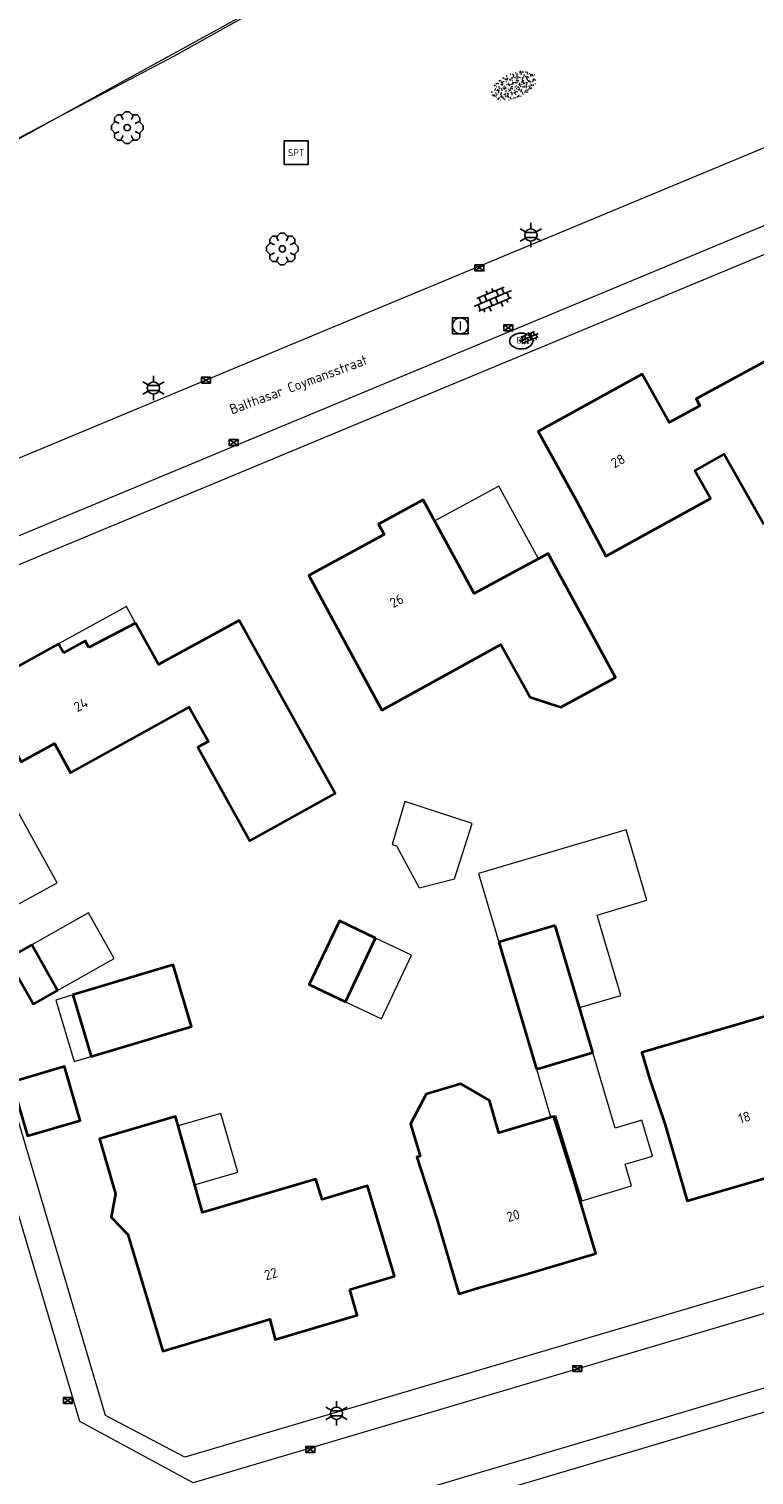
# Model space of a CAD drawing. Header units: metres. Extents: x 181682 to 183922, y 386244 to 387136.
# Tile 50 of 62: x 183154 to 183200, y 386761 to 386852. Entities that reach past the tile are written whole.
import ezdxf
from ezdxf.enums import TextEntityAlignment as Align

# ---------------------------------------------------------------- set-up
doc = ezdxf.new("R2010")
doc.units = ezdxf.units.M
for name, color, linetype, lineweight in [('B-WE-GR-BOOM-S', 251, 'Continuous', 25), ('B-WE-GW-TALUD_TEEN-G', 251, 'Continuous', 18), ('B-WE-IE-MEUBILAIR_WEGMEUBILAIR_SPEELTOESTEL-S', 251, 'Continuous', 25), ('B-WE-KL-ET_LS_OV_LICHTMAST-S', 251, 'Continuous', 25), ('B-WE-KL-WATER_BRANDLEIDING_PUT-S', 251, 'Continuous', 25), ('B-WE-OG-TOPOGRAFIE_BEBOUWING-GV', 251, 'Continuous', 35), ('B-WE-OG-TOPOGRAFIE_BEBOUWING_LUIFEL-GV', 251, 'Continuous', 18), ('B-WE-OG-TOPOGRAFIE_BEBOUWING_OVERIG-GV', 251, 'Continuous', 18), ('B-WE-OG-TOPOGRAFIE_TERREIN_GROEN-GV', 251, 'Continuous', 18), ('B-WE-OG-TOPOGRAFIE_TERREIN_GROEN-SV', 251, 'Continuous', 25), ('B-WE-OG-TOPOGRAFIE_TERREIN_ONBEGROEID-GV', 251, 'Continuous', 18), ('B-WE-OG-TOPOGRAFIE_WEG_RIJWEG-GV', 251, 'Continuous', 18), ('B-WE-OG-TOPOGRAFIE_WEG_RIJWEG-SV', 251, 'Continuous', 25), ('B-WE-OG-TOPOGRAFIE_WEG_VOETPAD-GV', 251, 'Continuous', 18), ('B-WE-OG-TOPOGRAFIE_WEG_VOETPAD-SV', 251, 'Continuous', 25), ('B-WE-RI-GWA_RIOOLPUT_INSPECTIEPUT-S', 251, 'Continuous', 25), ('B-WE-RI-HWA_KOLK-S', 251, 'Continuous', 25), ('B-WE-RI-ITR_RETENTIE_BERGBEZINKBASIN-GV', 251, 'Continuous', 18), ('Label_Nummeraanduidingreeks', 7, 'Continuous', 25), ('Straatnaam', 7, 'Continuous', 25)]:
    doc.layers.add(name, color=color, linetype=linetype, lineweight=lineweight)
doc.styles.add('NLCS-ISO', font='NLCS-ISO.ttf')
doc.styles.add('NLCS-ISO-M250-T18', font='NLCS-ISO.ttf', dxfattribs={"height": 0.45})

# ---------------------------------------------------------------- blocks, each defined once
blk = doc.blocks.new('B-SIE-WEG_LICHTMAST-SO')
at = {"ltscale": 0.1}
for p, q in [((-0.334, 0.193), (-0.668, 0.386)), ((0, 0.386), (0, 0.772)), ((0.334, 0.193), (0.668, 0.386)), ((-0.334, -0.193), (-0.668, -0.386)), ((0, -0.386), (0, -0.772)), ((0.334, -0.193), (0.668, -0.386))]:
    blk.add_line(p, q, dxfattribs=at)
at = {"flags": 128}
for points in [[(-0.354, 0.152), (0.354, 0.152)], [(-0.354, -0.152), (0.354, -0.152)]]:
    blk.add_lwpolyline(points, dxfattribs=at)
at = {"ltscale": 0.1}
blk.add_circle((0, 0), 0.386, dxfattribs=at)
at = {"style": 'NLCS-ISO'}
blk.add_attdef('TYPE', text='', height=0.549, dxfattribs=at).set_placement((0, 0.772), align=Align.BOTTOM_CENTER)
blk = doc.blocks.new('SIE-WEG_STRAATPOT_BRANDKRAAN-SO')
blk.add_ellipse((0, 0), major_axis=(-0.729, 0), ratio=0.685994)
at = {"style": 'NLCS-ISO'}
blk.add_text('BR', height=0.4, dxfattribs=at).set_placement((-0.298, -0.153))
blk = doc.blocks.new('B-SRI-KOLK_COMBINATIE-SO')
for p, q in [((-0.28125, 0), (0.28125, 0.375)), ((0.28125, 0), (-0.28125, 0.375))]:
    blk.add_line(p, q)
at = {"flags": 128}
blk.add_lwpolyline([(-0.28125, 0), (0.28125, 0), (0.28125, 0.375), (-0.28125, 0.375)], close=True, dxfattribs=at)
blk = doc.blocks.new('SRI-PUT_INSPECTIE-SO')
at = {"lineweight": -3, "flags": 128}
blk.add_lwpolyline([(-0.497, -0.493), (0.503, -0.493), (0.503, 0.507), (-0.497, 0.507)], close=True, dxfattribs=at)
at = {"lineweight": -3, "ltscale": 1.5}
blk.add_circle((0.003, 0.007), 0.5, dxfattribs=at)
at = {"ltscale": 0.1, "style": 'NLCS-ISO'}
blk.add_text('I', height=0.625, dxfattribs=at).set_placement((0.002, 0.005), align=Align.MIDDLE_CENTER)
blk = doc.blocks.new('SIE-WEG_SPEELTOESTEL-SO')
at = {"flags": 128}
blk.add_lwpolyline([(-0.75, -0.75), (0.75, -0.75), (0.75, 0.75), (-0.75, 0.75)], close=True, dxfattribs=at)
at = {"style": 'NLCS-ISO'}
blk.add_text('SPT', height=0.45, dxfattribs=at).set_placement((0, 0), align=Align.MIDDLE_CENTER)
blk = doc.blocks.new('SGR-BOOM_01')
at = {"layer": 'B-WE-GR-BOOM-S'}
for points in [[(0.25, 0.5, 0), (0.375, 0.75, 0), (0.125, 1, 0), (-0.125, 1, 0), (-0.375, 0.75, 0), (-0.25, 0.5, 0)], [(-0.5, 0.25, 0), (-0.75, 0.375, 0), (-1, 0.125, 0), (-1, -0.125, 0), (-0.75, -0.375, 0), (-0.5, -0.25, 0)], [(-0.33, 0.795, 0), (-0.619, 0.795, 0), (-0.795, 0.619, 0), (-0.795, 0.33, 0)], [(0.795, 0.33, 0), (0.795, 0.619, 0), (0.619, 0.795, 0), (0.33, 0.795, 0)], [(0.5, -0.25, 0), (0.75, -0.375, 0), (1, -0.125, 0), (1, 0.125, 0), (0.75, 0.375, 0), (0.5, 0.25, 0)], [(-0.795, -0.33, 0), (-0.795, -0.619, 0), (-0.619, -0.795, 0), (-0.33, -0.795, 0)], [(-0.25, -0.5, 0), (-0.375, -0.75, 0), (-0.125, -1, 0), (0.125, -1, 0), (0.375, -0.75, 0), (0.25, -0.5, 0)], [(0.33, -0.795, 0), (0.619, -0.795, 0), (0.795, -0.619, 0), (0.795, -0.33, 0)]]:
    blk.add_polyline3d(points, dxfattribs=at)
blk.add_circle((0, 0), 0.2, dxfattribs=at)
blk.add_circle((0, 0), 0.2, dxfattribs=at)
blk = doc.blocks.new('SVH-BSS_OPENGESTRAAT_KL-SO')
for p, q in [((-1.69, 0.09), (-1.59, 0.09)), ((-1.59, 0.09), (-0.02, 0.09)), ((-1.33, -0.44), (-1.33, 0.09)), ((-1.24, 0.61), (-0.02, 0.61)), ((-1.07, 0.09), (-1.07, 0.61)), ((-0.54, 0.09), (-0.54, 0.61)), ((-0.28, 0.61), (-0.28, 0.89)), ((-0.28, -0.44), (-0.28, 0.09)), ((-0.02, 0.61), (1.24, 0.61)), ((-0.02, 0.09), (1.56, 0.09)), ((0.24, 0.61), (0.24, 0.89)), ((0.24, -0.44), (0.24, 0.09)), ((0.51, 0.09), (0.51, 0.61)), ((1.03, 0.09), (1.03, 0.61)), ((1.29, -0.44), (1.29, 0.09)), ((1.56, 0.09), (1.69, 0.09)), ((-1.48, -0.44), (-0.02, -0.44)), ((-1.07, -0.7), (-1.07, -0.44)), ((-0.54, -0.85), (-0.54, -0.44)), ((-0.02, -0.44), (1.48, -0.44)), ((0.51, -0.86), (0.51, -0.44)), ((1.03, -0.71), (1.03, -0.44))]:
    blk.add_line(p, q)
blk = doc.blocks.new('SGR-GRAS_01-SO')
at = {"ltscale": 0.1}
for p, q in [((-1.96, -0.07), (-1.98, 0)), ((-1.93, 0.19), (-1.93, 0.24)), ((-1.89, 0.24), (-1.92, 0.25)), ((-1.67, 0.02), (-1.6, 0.04)), ((-1.6, 0.24), (-1.65, 0.29)), ((-1.53, 0.32), (-1.6, 0.35)), ((-1.45, 0.64), (-1.52, 0.66)), ((-1.52, 0.19), (-1.44, 0.19)), ((-1.47, 0.58), (-1.48, 0.65)), ((-1.43, 0.48), (-1.35, 0.5)), ((-1.36, 0.21), (-1.43, 0.23)), ((-1.42, 0.13), (-1.36, 0.17)), ((-1.38, 0.11), (-1.32, 0.16)), ((-1.37, 0.01), (-1.38, 0.08)), ((-1.33, 0.11), (-1.33, 0.19)), ((-1.3, 0.76), (-1.32, 0.77)), ((-1.28, 0.68), (-1.28, 0.76)), ((-1.17, 0.39), (-1.23, 0.43)), ((-1.17, 0.24), (-1.22, 0.29)), ((-1.15, 0.65), (-1.21, 0.7)), ((-1.11, 0.17), (-1.04, 0.19)), ((-1.03, 0.03), (-1.1, 0.07)), ((-0.94, 0.84), (-1, 0.88)), ((-0.97, 0.51), (-0.92, 0.57)), ((-0.89, 0.5), (-0.97, 0.52)), ((-0.94, 0.19), (-0.87, 0.19)), ((-0.92, 0.42), (-0.86, 0.46)), ((-0.89, 0.81), (-0.82, 0.81)), ((-0.87, 0.66), (-0.89, 0.73)), ((-0.8, 0.06), (-0.88, 0.08)), ((-0.87, 0.62), (-0.8, 0.64)), ((-0.8, 0.47), (-0.87, 0.51)), ((-0.75, 0.24), (-0.8, 0.29)), ((-0.77, 0.09), (-0.79, 0.16)), ((-0.73, 0.65), (-0.78, 0.7)), ((-0.74, 0.03), (-0.73, 0.11)), ((-0.67, 0.11), (-0.73, 0.14)), ((-0.69, 0.61), (-0.68, 0.68)), ((-0.58, 0.92), (-0.64, 0.96)), ((-0.56, 0.92), (-0.51, 0.97)), ((-0.56, 0.32), (-0.48, 0.34)), ((-0.44, 0.55), (-0.51, 0.59)), ((-0.43, 0.78), (-0.5, 0.8)), ((-0.42, 0.71), (-0.36, 0.74)), ((-0.34, 0.35), (-0.41, 0.37)), ((-0.32, 0.24), (-0.38, 0.29)), ((-0.31, 0.19), (-0.37, 0.22)), ((-0.37, 0.19), (-0.29, 0.19)), ((-0.31, 0.65), (-0.36, 0.7)), ((-0.32, 0.81), (-0.24, 0.81)), ((-0.32, 0.77), (-0.24, 0.79)), ((-0.28, 0.73), (-0.29, 0.81)), ((-0.21, 1), (-0.27, 1.03)), ((-0.24, 0.02), (-0.17, 0.04)), ((-0.18, 0.17), (-0.19, 0.24)), ((-0.08, 0.63), (-0.14, 0.67)), ((-0.14, -0.04), (-0.14, 0.03)), ((-0.09, 0.53), (-0.09, 0.6)), ((-0.08, 0.16), (-0.03, 0.21)), ((-0.07, 0.19), (0, 0.23)), ((0.06, 0.27), (-0.01, 0.3)), ((0, 0.47), (0.07, 0.49)), ((0.1, 0.24), (0.05, 0.29)), ((0.13, 0.64), (0.06, 0.66)), ((0.07, 0.99), (0.14, 1.03)), ((0.12, 0.65), (0.07, 0.7)), ((0.22, 0.2), (0.15, 0.22)), ((0.21, 0.19), (0.28, 0.19)), ((0.29, 0.71), (0.22, 0.75)), ((0.24, 0.92), (0.31, 0.94)), ((0.26, 0.81), (0.33, 0.81)), ((0.32, 0.81), (0.3, 0.89)), ((0.31, 0.17), (0.39, 0.19)), ((0.32, 0.57), (0.38, 0.62)), ((0.42, 0.34), (0.36, 0.38)), ((0.42, 0.25), (0.4, 0.32)), ((0.43, 0.48), (0.49, 0.51)), ((0.53, 0.24), (0.47, 0.29)), ((0.54, 0.65), (0.49, 0.7)), ((0.56, -0.02), (0.49, 0.02)), ((0.5, 0.45), (0.51, 0.53)), ((0.59, 0.93), (0.52, 0.94)), ((0.55, 0.62), (0.63, 0.64)), ((0.65, 0.79), (0.58, 0.83)), ((0.68, 0.49), (0.61, 0.51)), ((0.77, 0.05), (0.7, 0.07)), ((0.78, 0.42), (0.72, 0.46)), ((0.78, 0.19), (0.86, 0.19)), ((0.83, 0.81), (0.91, 0.81)), ((0.92, 0.06), (0.85, 0.09)), ((0.87, 0.31), (0.94, 0.33)), ((0.95, 0.24), (0.9, 0.29)), ((0.91, 0.89), (0.91, 0.92)), ((0.97, 0.65), (0.91, 0.7)), ((0.93, 0.76), (0.99, 0.8)), ((1.01, 0.87), (0.95, 0.91)), ((1.01, 0.33), (1, 0.4)), ((1.15, 0.78), (1.08, 0.8)), ((1.15, 0.5), (1.08, 0.54)), ((1.1, 0.38), (1.1, 0.45)), ((1.11, 0.77), (1.18, 0.79)), ((1.24, 0.34), (1.17, 0.36)), ((1.18, 0.01), (1.26, 0.03)), ((1.21, 0.21), (1.26, 0.26)), ((1.28, 0.14), (1.22, 0.17)), ((1.28, 0.25), (1.35, 0.29)), ((1.37, 0.24), (1.32, 0.29)), ((1.39, 0.65), (1.34, 0.7)), ((1.36, 0.19), (1.43, 0.19)), ((1.42, 0.46), (1.5, 0.48)), ((1.51, 0.58), (1.44, 0.62)), ((1.64, 0.21), (1.58, 0.25)), ((1.61, 0.41), (1.59, 0.48)), ((1.69, 0.3), (1.7, 0.37)), ((1.79, 0.19), (1.72, 0.21)), ((1.74, 0.16), (1.81, 0.18)), ((1.8, 0.24), (1.75, 0.29)), ((1.93, 0.19), (1.95, 0.19)), ((-1.92, -0.16), (-1.85, -0.12)), ((-1.82, -0.08), (-1.9, -0.06)), ((-1.76, -0.13), (-1.82, -0.09)), ((-1.78, -0.3), (-1.73, -0.25)), ((-1.62, -0.5), (-1.69, -0.46)), ((-1.63, -0.57), (-1.68, -0.52)), ((-1.61, -0.17), (-1.67, -0.11)), ((-1.57, -0.44), (-1.49, -0.44)), ((-1.54, -0.66), (-1.5, -0.64)), ((-1.4, -0.05), (-1.46, -0.01)), ((-1.38, -0.46), (-1.38, -0.39)), ((-1.35, -0.28), (-1.28, -0.26)), ((-1.27, -0.23), (-1.34, -0.21)), ((-1.26, -0.42), (-1.33, -0.38)), ((-1.27, -0.56), (-1.28, -0.48)), ((-1.21, -0.57), (-1.26, -0.52)), ((-1.18, -0.67), (-1.25, -0.65)), ((-1.19, -0.17), (-1.24, -0.11)), ((-1.13, -0.78), (-1.19, -0.75)), ((-1.06, -0.39), (-1, -0.35)), ((-1.04, -0.58), (-0.97, -0.57)), ((-0.99, -0.44), (-0.92, -0.44)), ((-0.9, -0.34), (-0.96, -0.3)), ((-0.9, -0.65), (-0.84, -0.6)), ((-0.84, -0.94), (-0.85, -0.93)), ((-0.78, -0.57), (-0.84, -0.52)), ((-0.76, -0.7), (-0.83, -0.67)), ((-0.76, -0.17), (-0.82, -0.11)), ((-0.8, -0.13), (-0.73, -0.11)), ((-0.71, -0.38), (-0.79, -0.36)), ((-0.79, -0.54), (-0.78, -0.46)), ((-0.72, -0.89), (-0.65, -0.87)), ((-0.71, -0.9), (-0.64, -0.86)), ((-0.62, -0.82), (-0.7, -0.8)), ((-0.67, -0.48), (-0.69, -0.4)), ((-0.53, -0.26), (-0.6, -0.22)), ((-0.58, -0.99), (-0.59, -0.97)), ((-0.57, -0.1), (-0.5, -0.06)), ((-0.49, -0.25), (-0.44, -0.19)), ((-0.48, -0.44), (-0.41, -0.42)), ((-0.4, -0.63), (-0.46, -0.59)), ((-0.38, -0.98), (-0.43, -0.93)), ((-0.42, -0.44), (-0.34, -0.44)), ((-0.36, -0.57), (-0.41, -0.52)), ((-0.34, -0.17), (-0.39, -0.11)), ((-0.26, -0.99), (-0.33, -0.95)), ((-0.25, -0.09), (-0.32, -0.07)), ((-0.17, -0.18), (-0.24, -0.14)), ((-0.16, -0.53), (-0.23, -0.51)), ((-0.21, -0.61), (-0.15, -0.58)), ((-0.19, -0.62), (-0.19, -0.54)), ((-0.17, -0.74), (-0.1, -0.72)), ((-0.07, -0.97), (-0.14, -0.95)), ((-0.04, -0.55), (-0.1, -0.51)), ((-0.08, -0.4), (-0.09, -0.32)), ((-0.01, -1.01), (0.04, -0.95)), ((0.05, -0.98), (0, -0.93)), ((0.07, -0.57), (0.01, -0.52)), ((0.02, -0.96), (0.01, -0.89)), ((0.08, -0.17), (0.03, -0.11)), ((0.1, -0.91), (0.03, -0.88)), ((0.07, -0.29), (0.14, -0.27)), ((0.19, -0.1), (0.13, -0.06)), ((0.16, -0.44), (0.23, -0.44)), ((0.17, -1.04), (0.22, -1.02)), ((0.31, -0.24), (0.24, -0.22)), ((0.33, -0.47), (0.26, -0.43)), ((0.29, -0.33), (0.35, -0.29)), ((0.4, -0.68), (0.32, -0.66)), ((0.39, -0.6), (0.45, -0.55)), ((0.39, -0.59), (0.46, -0.57)), ((0.4, -0.69), (0.41, -0.62)), ((0.46, -0.83), (0.4, -0.8)), ((0.47, -0.98), (0.42, -0.93)), ((0.49, -0.57), (0.44, -0.52)), ((0.45, -0.12), (0.46, -0.05)), ((0.51, -0.17), (0.45, -0.11)), ((0.52, -0.32), (0.5, -0.24)), ((0.62, -0.88), (0.6, -0.81)), ((0.63, -0.14), (0.7, -0.12)), ((0.69, -0.39), (0.62, -0.35)), ((0.64, -0.84), (0.71, -0.81)), ((0.7, -0.89), (0.77, -0.88)), ((0.73, -0.44), (0.81, -0.44)), ((0.82, -0.76), (0.76, -0.72)), ((0.78, -0.04), (0.85, 0)), ((0.86, -0.39), (0.79, -0.37)), ((0.8, -0.19), (0.85, -0.14)), ((0.86, -0.94), (0.84, -0.93)), ((0.91, -0.57), (0.86, -0.52)), ((0.93, -0.17), (0.88, -0.11)), ((0.95, -0.83), (0.88, -0.81)), ((0.94, -0.44), (1.01, -0.42)), ((1.05, -0.31), (0.99, -0.27)), ((1, -0.77), (1, -0.7)), ((1.05, -0.2), (1.05, -0.12)), ((1.11, -0.24), (1.1, -0.16)), ((1.19, -0.68), (1.12, -0.64)), ((1.14, -0.56), (1.21, -0.52)), ((1.21, -0.8), (1.2, -0.73)), ((1.33, -0.1), (1.26, -0.08)), ((1.26, -0.75), (1.33, -0.73)), ((1.34, -0.57), (1.29, -0.52)), ((1.36, -0.17), (1.3, -0.11)), ((1.31, -0.44), (1.38, -0.44)), ((1.42, -0.23), (1.35, -0.19)), ((1.42, -0.54), (1.35, -0.52)), ((1.55, -0.6), (1.49, -0.56)), ((1.5, -0.29), (1.57, -0.27)), ((1.64, -0.27), (1.65, -0.2)), ((1.64, -0.27), (1.7, -0.23)), ((1.68, -0.55), (1.74, -0.5)), ((1.71, -0.16), (1.69, -0.09)), ((1.78, -0.15), (1.71, -0.11)), ((1.71, -0.52), (1.71, -0.52)), ((1.78, -0.17), (1.73, -0.11)), ((1.88, -0.25), (1.81, -0.23))]:
    blk.add_line(p, q, dxfattribs=at)
at = {"ltscale": 0.1, "style": 'NLCS-ISO'}
blk.add_attdef('TYPE', text='', height=0.5, dxfattribs=at).set_placement((3.47, -0.02), align=Align.MIDDLE_CENTER)

msp = doc.modelspace()

# ---------------------------------------------------------------- linework, layer by layer
at = {"layer": 'B-WE-GW-TALUD_TEEN-G'}
msp.add_polyline3d([(183175.668, 386857.136, 25.412), (183163.241, 386850.185, 25.507), (183155.471, 386846.081, 25.548), (183148.757, 386842.535, 25.584)], dxfattribs=at)
at = {"layer": 'B-WE-OG-TOPOGRAFIE_BEBOUWING-GV'}
for p, q in [((183160.831, 386814.454), (183157.902, 386812.91)), ((183156.3, 386812.581), (183155.982, 386813.157)), ((183187.289, 386795.391), (183183.742, 386794.34)), ((183189.662, 386787.385), (183187.289, 386795.391)), ((183155.924, 386791.296), (183154.303, 386794.167)), ((183174.066, 386790.588), (183175.965, 386794.602)), ((183183.742, 386794.34), (183186.114, 386786.334)), ((183156.892, 386791.014), (183158.052, 386787.134)), ((183186.114, 386786.334), (183189.662, 386787.385))]:
    msp.add_line(p, q, dxfattribs=at)
for points in [[(183205.09, 386823.27, 0), (183203.207, 386826.728, 0), (183200.814, 386831.118, 0), (183196.17, 386828.586, 0), (183196.41, 386828.159, 0), (183194.473, 386827.095, 0), (183192.783, 386830.154, 0), (183186.225, 386826.546, 0), (183188.634, 386822.165, 0), (183190.49, 386818.67, 0), (183197.08, 386822.31, 0), (183196.093, 386824.056, 0), (183197.94, 386825.1, 0), (183200.44, 386820.69, 0)], [(183186.229, 386818.51, 0), (183185.102, 386817.901, 0), (183182.194, 386816.321, 0), (183178.979, 386822.237, 0), (183176.155, 386820.702, 0), (183176.514, 386820.042, 0), (183171.759, 386817.458, 0), (183174.146, 386813.065, 0), (183176.37, 386808.97, 0), (183183.871, 386813.116, 0), (183185.716, 386809.777, 0), (183187.639, 386809.157, 0), (183191.086, 386811.03, 0), (183186.842, 386818.841, 0), (183186.229, 386818.51, 0)], [(183155.982, 386813.157, 0), (183151.05, 386810.408, 0), (183153.628, 386805.714, 0), (183155.73, 386806.873, 0), (183156.734, 386805.023, 0), (183164.23, 386809.162, 0), (183165.431, 386806.996, 0), (183164.771, 386806.63, 0), (183168.039, 386800.735, 0), (183173.415, 386803.715, 0), (183170.275, 386809.378, 0), (183167.366, 386814.625, 0), (183162.281, 386811.856, 0), (183160.831, 386814.454, 0)], [(183157.902, 386812.91, 0), (183157.672, 386813.341, 0), (183156.3, 386812.581, 0)], [(183175.965, 386794.602, 0), (183173.694, 386795.676, 0), (183171.795, 386791.662, 0), (183174.066, 386790.588, 0)], [(183154.303, 386794.167, 0), (183152.779, 386793.307, 0), (183154.4, 386790.436, 0), (183155.924, 386791.296, 0)], [(183203.341, 386793.61, 0), (183200.67, 386792.82, 0), (183201.509, 386789.946, 0), (183192.751, 386787.391, 0), (183193.23, 386785.75, 0), (183194.214, 386782.822, 0), (183195.619, 386778.024, 0), (183200.585, 386779.478, 0), (183201.32, 386777.103, 0), (183205.321, 386778.299, 0), (183203.415, 386784.82, 0), (183206.547, 386785.822, 0), (183206.783, 386785.026, 0), (183207.08, 386785.118, 0), (183205.676, 386789.917, 0), (183204.39, 386793.92, 0), (183203.341, 386793.61, 0)], [(183158.052, 386787.134, 0), (183164.366, 386789.021, 0), (183163.206, 386792.902, 0), (183156.892, 386791.014, 0)], [(183153.052, 386785.505, 0), (183154.026, 386782.134, 0), (183157.347, 386783.093, 0), (183156.363, 386786.501, 0), (183153.052, 386785.505, 0)], [(183182.464, 386772.541, 0), (183185.553, 386773.44, 0), (183189.843, 386774.708, 0), (183188.427, 386779.503, 0), (183187.209, 386783.342, 0), (183183.745, 386782.315, 0), (183183.142, 386784.352, 0), (183181.344, 386785.402, 0), (183179.166, 386784.767, 0), (183178.172, 386782.88, 0), (183178.775, 386780.843, 0), (183178.571, 386780.782, 0), (183179.806, 386776.959, 0), (183181.223, 386772.164, 0), (183182.464, 386772.541, 0)], [(183174.339, 386772.438, 0), (183177.16, 386773.277, 0), (183175.468, 386778.972, 0), (183172.603, 386778.121, 0), (183172.197, 386779.405, 0), (183165.054, 386777.299, 0), (183163.986, 386781.112, 0), (183163.525, 386782.756, 0), (183163.356, 386783.36, 0), (183158.561, 386781.942, 0), (183159.589, 386778.466, 0), (183159.313, 386777.006, 0), (183160.361, 386775.914, 0), (183162.566, 386768.548, 0), (183169.31, 386770.566, 0), (183169.648, 386769.284, 0), (183174.819, 386770.822, 0), (183174.339, 386772.438, 0)]]:
    msp.add_polyline3d(points, dxfattribs=at)
at = {"layer": 'B-WE-OG-TOPOGRAFIE_BEBOUWING_LUIFEL-GV'}
for points in [[(183186.229, 386818.51, 0), (183183.744, 386823.095, 0), (183179.708, 386820.906, 0), (183179.706, 386820.905, 0), (183179.704, 386820.904, 0), (183179.704, 386820.903, 0), (183182.194, 386816.321, 0), (183183.562, 386817.063, 0), (183186.23, 386818.509, 0), (183186.229, 386818.51, 0)], [(183160.831, 386814.454, 0), (183160.278, 386815.504, 0), (183155.982, 386813.157, 0)], [(183156.3, 386812.581, 0), (183157.672, 386813.341, 0), (183157.674, 386813.342, 0), (183157.902, 386812.91, 0)], [(183187.289, 386795.391, 0), (183188.823, 386790.217, 0), (183191.427, 386790.988, 0), (183189.926, 386796.053, 0), (183193.072, 386796.986, 0), (183191.758, 386801.42, 0), (183182.46, 386798.664, 0), (183183.742, 386794.34, 0)], [(183156.892, 386791.014, 0), (183155.813, 386790.692, 0), (183156.973, 386786.812, 0), (183158.052, 386787.134, 0)], [(183163.525, 386782.756, 0), (183163.986, 386781.112, 0), (183164.564, 386779.049, 0), (183166.272, 386779.543, 0), (183167.291, 386779.838, 0), (183166.221, 386783.536, 0), (183163.525, 386782.756, 0)]]:
    msp.add_polyline3d(points, dxfattribs=at)
at = {"layer": 'B-WE-OG-TOPOGRAFIE_BEBOUWING_OVERIG-GV'}
for points in [[(183178.71, 386797.765, 0), (183180.952, 386798.324, 0), (183182.062, 386801.819, 0), (183177.812, 386803.204, 0), (183177.014, 386800.506, 0), (183177.29, 386800.421, 0), (183178.71, 386797.765, 0)], [(183155.924, 386791.296, 0), (183159.494, 386793.312, 0), (183157.874, 386796.182, 0), (183154.303, 386794.167, 0)], [(183174.066, 386790.588, 0), (183176.336, 386789.513, 0), (183178.236, 386793.527, 0), (183175.965, 386794.602, 0)], [(183186.114, 386786.334, 0), (183187.005, 386783.335, 0), (183187.31, 386783.419, 0), (183188.977, 386778.035, 0), (183192.104, 386778.982, 0), (183191.701, 386780.341, 0), (183193.421, 386780.851, 0), (183192.749, 386783.119, 0), (183191.073, 386782.623, 0), (183189.662, 386787.385, 0)]]:
    msp.add_polyline3d(points, dxfattribs=at)
at = {"layer": 'B-WE-OG-TOPOGRAFIE_TERREIN_GROEN-GV'}
msp.add_polyline3d([(183139.083, 386837.585, 26.127), (183140.302, 386838.157, 26.103), (183145.862, 386840.768, 25.994), (183155.471, 386846.081, 25.774), (183159.455, 386848.284, 25.683), (183176.164, 386857.466, 25.619), (183190.911, 386865.47, 25.605), (183194.365, 386867.344, 25.602), (183205.776, 386873.489, 25.808), (183207.082, 386875.446, 26.119)], dxfattribs=at)
at = {"layer": 'B-WE-OG-TOPOGRAFIE_TERREIN_ONBEGROEID-GV'}
msp.add_polyline3d([(183213.845, 386750.109, 0), (183213.656, 386750.752, 0), (183209.017, 386766.51, 0), (183207.767, 386766.869, 0), (183207.67, 386766.84, 0), (183201.476, 386765, 0), (183198.627, 386764.154, 0), (183192.511, 386762.337, 0), (183186.5, 386760.551, 0), (183186.438, 386760.533, 0), (183181.942, 386759.197, 0), (183181.737, 386759.136, 0), (183175.726, 386757.35, 0)], dxfattribs=at)
at = {"layer": 'B-WE-OG-TOPOGRAFIE_WEG_RIJWEG-GV'}
for points in [[(183225.081, 386850.615, 0), (183221.977, 386850.868, 0), (183217.755, 386851.266, 0), (183215.103, 386850.523, 0), (183171.94, 386832.543, 0), (183150.358, 386823.553, 0), (183146.454, 386821.219, 0)], [(183211.261, 386774.129, 0), (183164.467, 386760.261, 0), (183157.331, 386764.115, 0), (183145.366, 386804.447, 0), (183152.61, 386819.602, 0), (183216.97, 386846.398, 0), (183224.25, 386843.665, 0), (183226.525, 386839.524, 0)], [(183175.305, 386758.766, 0), (183181.382, 386760.569, 0), (183181.522, 386760.611, 0), (183186.014, 386761.943, 0), (183186.141, 386761.981, 0), (183192.092, 386763.746, 0), (183198.208, 386765.561, 0), (183201.058, 386766.406, 0)]]:
    msp.add_polyline3d(points, dxfattribs=at)
at = {"layer": 'B-WE-OG-TOPOGRAFIE_WEG_VOETPAD-GV'}
msp.add_polyline3d([(183210.809, 386775.722, 0), (183163.945, 386761.872, 0), (183158.955, 386764.497, 0), (183151.615, 386789.244, 0), (183146.931, 386804.997, 0), (183153.218, 386818.031, 0), (183154.967, 386818.759, 0), (183216.764, 386844.488, 0)], dxfattribs=at)
at = {"layer": 'B-WE-RI-ITR_RETENTIE_BERGBEZINKBASIN-GV'}
msp.add_polyline3d([(183155.895, 386798.085, 0), (183152.103, 386804.942, 0), (183149.049, 386803.254, 0), (183152.841, 386796.396, 0), (183155.895, 386798.085, 0)], dxfattribs=at)

# ---------------------------------------------------------------- block references
at = {"layer": 'B-WE-GR-BOOM-S'}
for p in [(183160.317, 386845.697, 0), (183170.092, 386838.049, 0)]:
    msp.add_blockref('SGR-BOOM_01', p, dxfattribs=at)
at = {"layer": 'B-WE-IE-MEUBILAIR_WEGMEUBILAIR_SPEELTOESTEL-S'}
msp.add_blockref('SIE-WEG_SPEELTOESTEL-SO', (183170.963, 386844.118, 0), dxfattribs=at)
at = {"layer": 'B-WE-KL-ET_LS_OV_LICHTMAST-S'}
for p in [(183185.759, 386838.924, 0), (183161.97, 386829.278, 0), (183173.505, 386764.639, 0)]:
    msp.add_blockref('B-SIE-WEG_LICHTMAST-SO', p, dxfattribs=at)
at = {"layer": 'B-WE-KL-WATER_BRANDLEIDING_PUT-S'}
msp.add_blockref('SIE-WEG_STRAATPOT_BRANDKRAAN-SO', (183185.15, 386832.24, 0), dxfattribs=at)
at = {"layer": 'B-WE-OG-TOPOGRAFIE_TERREIN_GROEN-SV', "xscale": 0.75, "yscale": 0.75, "rotation": 22.61468071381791}
msp.add_blockref('SGR-GRAS_01-SO', (183184.694, 386848.332, 3.351), dxfattribs=at)
at = {"layer": 'B-WE-OG-TOPOGRAFIE_WEG_RIJWEG-SV', "xscale": 0.75, "yscale": 0.75, "rotation": 22.61468071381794}
msp.add_blockref('SVH-BSS_OPENGESTRAAT_KL-SO', (183183.385, 386834.863, 0), dxfattribs=at)
at = {"layer": 'B-WE-OG-TOPOGRAFIE_WEG_VOETPAD-SV', "xscale": 0.3749999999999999, "yscale": 0.3749999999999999, "rotation": 22.60426053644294}
msp.add_blockref('SVH-BSS_OPENGESTRAAT_KL-SO', (183185.642, 386832.443, 0), dxfattribs=at)
at = {"layer": 'B-WE-RI-GWA_RIOOLPUT_INSPECTIEPUT-S'}
msp.add_blockref('SRI-PUT_INSPECTIE-SO', (183181.31, 386833.19, 0), dxfattribs=at)
at = {"layer": 'B-WE-RI-HWA_KOLK-S'}
for p in [(183182.517, 386836.663, 0), (183184.33, 386832.882, 0), (183165.28, 386829.585, 0), (183167.031, 386825.649, 0), (183188.683, 386767.264, 0), (183156.575, 386765.255, 0), (183171.851, 386762.159, 0)]:
    msp.add_blockref('B-SRI-KOLK_COMBINATIE-SO', p, dxfattribs=at)

# ---------------------------------------------------------------- texts
at = {"layer": 'Label_Nummeraanduidingreeks', "style": 'NLCS-ISO-M250-T18'}
for s, rotation, p in [('28', 28.8, (183191.248, 386824.686, 0)), ('26', 28.5, (183177.3, 386815.86, 0)), ('24', 29.2, (183157.397, 386809.309, 0)), ('18', 16.3, (183199.217, 386783.298, 0)), ('20', 16.4, (183184.638, 386777.106, 0)), ('22', 16.6, (183169.367, 386773.426, 0))]:
    msp.add_text(s, height=0.625, rotation=rotation, dxfattribs=at).set_placement(p, align=Align.MIDDLE)
at = {"layer": 'Straatnaam', "style": 'NLCS-ISO-M250-T18'}
msp.add_text('Balthasar Coymansstraat', height=0.625, rotation=20.4, dxfattribs=at).set_placement((183171.141, 386829.411, 0), align=Align.MIDDLE)

doc.saveas('drawing.dxf')
